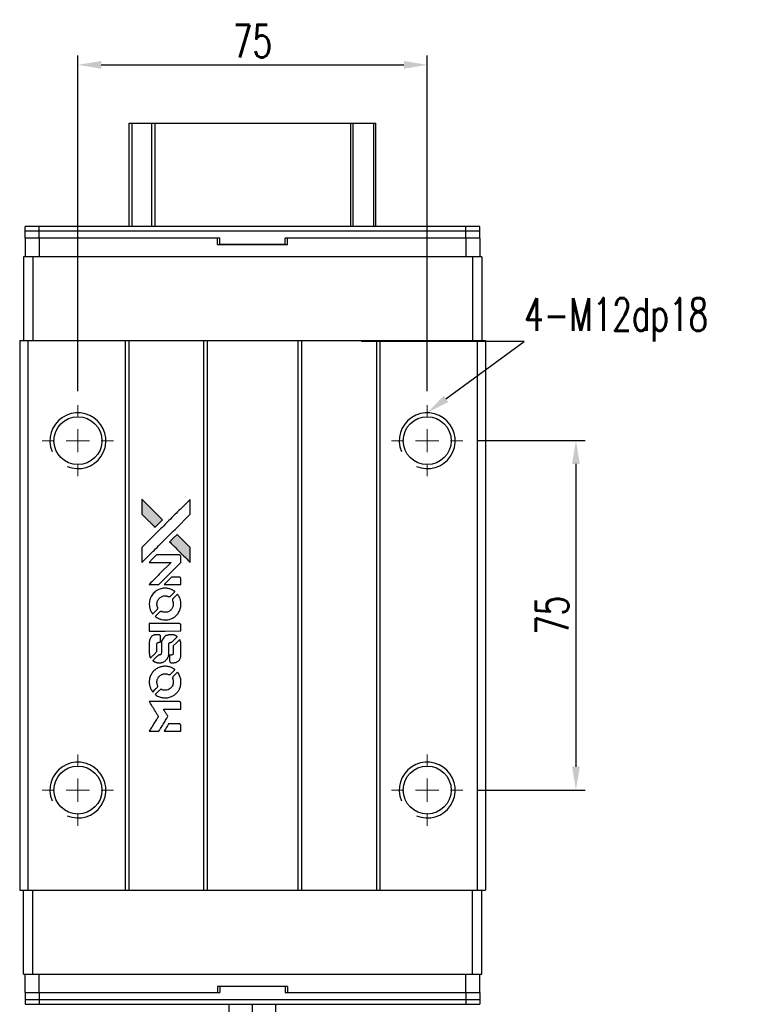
# Model space of a CAD drawing. Header units: millimetres. Extents: x 55 to 572, y -89 to 379.
# Tile 2 of 3: x 93 to 251, y 167 to 379. Entities that reach past the tile are written whole.
import ezdxf
from ezdxf import colors
from ezdxf.entities.mleader import LeaderData, LeaderLine
from ezdxf.math import Vec2, Vec3

# ---------------------------------------------------------------- set-up
doc = ezdxf.new("R2010")
doc.units = ezdxf.units.MM
doc.header["$LTSCALE"] = 0.15
doc.layers.get('0').update_dxf_attribs({"linetype": 'CONTINUOUS'})
doc.layers.get('Defpoints').update_dxf_attribs({"linetype": 'CONTINUOUS'})
doc.layers.add('DIM', color=4, linetype='CONTINUOUS')
doc.styles.add('CHN', font='SIMPLEX.shx', dxfattribs={"width": 0.7, "bigfont": 'CHINESET.shx'})
doc.styles.add('DIM-7', font='SIMPLEX.shx', dxfattribs={"width": 0.7, "bigfont": 'chineset.shx'})
doc.dimstyles.new('CNS', dxfattribs={"dimscale": 2, "dimtxt": 3.5, "dimasz": 2.5, "dimexe": 1, "dimexo": 1.5, "dimgap": 0.09, "dimtad": 0, "dimdsep": 46, "dimtxsty": 'DIM-7', "dimcen": 0.09, "dimclrd": 4, "dimclre": 4, "dimclrt": 4, "dimadec": 0, "dimazin": 0, "dimtfac": 1, "dimtix": 1, "dimtmove": 2, "dimatfit": 3, "dimfxl": 1, "dimtvp": 0.971429, "dimtolj": 1, "dimarcsym": 0})

# ---------------------------------------------------------------- blocks, each defined once
blk = doc.blocks.new('SW_CENTERMARKSYMBOL_3')
at = {"color": 0, "linetype": 'Continuous', "lineweight": 18}
for p, q in [((0, 5), (0, 7.65)), ((0, 0), (0, 2.5)), ((-5, 0), (-7.65, 0)), ((0, 0), (-2.5, 0)), ((0, 0), (0, -2.5)), ((0, 0), (2.5, 0)), ((5, 0), (7.65, 0)), ((0, -5), (0, -7.65))]:
    blk.add_line(p, q, dxfattribs=at)
blk = doc.blocks.new('SW_CENTERMARKSYMBOL_4')
at = {"color": 0, "linetype": 'Continuous', "lineweight": 18}
for p, q in [((0, 5), (0, 7.65)), ((0, 0), (0, 2.5)), ((-5, 0), (-7.65, 0)), ((0, 0), (-2.5, 0)), ((0, 0), (0, -2.5)), ((0, 0), (2.5, 0)), ((5, 0), (7.65, 0)), ((0, -5), (0, -7.65))]:
    blk.add_line(p, q, dxfattribs=at)
blk = doc.blocks.new('SW_CENTERMARKSYMBOL_5')
at = {"color": 0, "linetype": 'Continuous', "lineweight": 18}
for p, q in [((0, 5), (0, 7.65)), ((0, 0), (0, 2.5)), ((-5, 0), (-7.65, 0)), ((0, 0), (-2.5, 0)), ((0, 0), (0, -2.5)), ((0, 0), (2.5, 0)), ((5, 0), (7.65, 0)), ((0, -5), (0, -7.65))]:
    blk.add_line(p, q, dxfattribs=at)
blk = doc.blocks.new('SW_CENTERMARKSYMBOL_6')
at = {"color": 0, "linetype": 'Continuous', "lineweight": 18}
for p, q in [((0, 5), (0, 7.65)), ((0, 0), (0, 2.5)), ((-5, 0), (-7.65, 0)), ((0, 0), (-2.5, 0)), ((0, 0), (0, -2.5)), ((0, 0), (2.5, 0)), ((5, 0), (7.65, 0)), ((0, -5), (0, -7.65))]:
    blk.add_line(p, q, dxfattribs=at)
blk = doc.blocks.new('*D186')
at = {"layer": 'Defpoints', "color": 0}
for p in [(180.62, 369.15), (105.62, 296.12), (180.62, 296.12)]:
    blk.add_point(p, dxfattribs=at)
at = {"layer": 'DIM', "color": 7, "lineweight": -2}
for p, q in [((105.62, 299.12), (105.62, 371.15)), ((180.62, 299.12), (180.62, 371.15)), ((110.62, 369.15), (175.62, 369.15))]:
    blk.add_line(p, q, dxfattribs=at)
at = {"layer": 'DIM', "color": 7}
for points in [[(110.62, 369.98), (110.62, 368.32), (105.62, 369.15)], [(175.62, 369.98), (175.62, 368.32), (180.62, 369.15)]]:
    blk.add_solid(points, dxfattribs=at)
at = {"layer": 'DIM', "color": 7, "insert": (143.12, 374.25), "char_height": 7, "attachment_point": 5, "style": 'DIM-7'}
blk.add_mtext('\\A1;75', dxfattribs=at)
blk = doc.blocks.new('*D187')
at = {"layer": 'Defpoints', "color": 0}
for p in [(188.27, 288.47), (188.27, 213.47), (212.56, 213.47)]:
    blk.add_point(p, dxfattribs=at)
at = {"layer": 'DIM', "color": 7, "lineweight": -2}
for p, q in [((191.27, 288.47), (214.56, 288.47)), ((212.56, 283.47), (212.56, 218.47)), ((191.27, 213.47), (214.56, 213.47))]:
    blk.add_line(p, q, dxfattribs=at)
at = {"layer": 'DIM', "color": 7}
for points in [[(211.73, 283.47), (213.39, 283.47), (212.56, 288.47)], [(211.73, 218.47), (213.39, 218.47), (212.56, 213.47)]]:
    blk.add_solid(points, dxfattribs=at)
at = {"layer": 'DIM', "color": 7, "insert": (207.46, 250.97), "char_height": 7, "attachment_point": 5, "rotation": 90, "style": 'DIM-7'}
blk.add_mtext('\\A1;75', dxfattribs=at)
blk = doc.blocks.new('LOGO2')
at = {"linetype": 'Continuous'}
h = blk.add_hatch(color=22, dxfattribs=at)
h.dxf.hatch_style = 1
h.paths.add_polyline_path([(-537.58, 1821.94), (-537.58, 1820.34), (-537.58, 1818.73), (-536.19, 1817.34, 0.000288), (-535.65, 1816.81, 0.000479), (-535.2, 1816.36, 0.000013), (-534.79, 1815.95, 0.197177), (-534.78, 1815.95, 0.197497), (-534.78, 1815.95, 0.00004), (-534.54, 1816.19, 0.000834), (-534.28, 1816.44, 0.000506), (-533.98, 1816.75), (-533.18, 1817.55), (-535.38, 1819.75)])
h.paths.add_polyline_path([(-530.05, 1814.41), (-530.85, 1813.61, 0.000476), (-531.15, 1813.3, 0.000789), (-531.41, 1813.04, 0.000035), (-531.64, 1812.81, 0.19758), (-531.65, 1812.8, 0.198396), (-531.64, 1812.8, 0.000019), (-531.33, 1812.48, 0.000582), (-530.98, 1812.13, 0.000351), (-530.56, 1811.71, 0.000108), (-528.79, 1809.95, 0.000692), (-527.89, 1809.06, 0.000077), (-527.27, 1808.44, 0.197527), (-527.25, 1808.43, 0.410181), (-527.24, 1808.44, 0.000493), (-527.23, 1808.77, 0.002424), (-527.23, 1809.23, 0.000529), (-527.23, 1810.01), (-527.23, 1811.59), (-528.64, 1813)])
at = {"color": 22}
for points in [[(-536.19, 1817.34, 0.000288), (-535.65, 1816.81, 0.000479), (-535.2, 1816.36, 0.000013), (-534.79, 1815.95, 0.197177), (-534.78, 1815.95, 0.197497), (-534.78, 1815.95, 0.00004), (-534.54, 1816.19, 0.000836), (-534.28, 1816.44, 0.000505), (-533.98, 1816.75), (-533.18, 1817.55), (-535.38, 1819.75), (-537.58, 1821.94), (-537.58, 1820.34), (-537.58, 1818.73)], [(-535.65, 1810.32, -0.000056), (-534.68, 1811.29, -0.000021), (-533.33, 1812.64, -0.000021), (-531.85, 1814.11, -0.000025), (-530.47, 1815.49), (-527.23, 1818.72), (-527.23, 1820.33), (-527.24, 1821.93), (-529.41, 1819.77, 0.000274), (-530.46, 1818.73, 0.000123), (-531.83, 1817.36, 0.000121), (-533.28, 1815.92, 0.000165), (-534.59, 1814.61), (-537.58, 1811.62), (-537.58, 1810.01), (-537.58, 1808.39)], [(-530.56, 1811.71, 0.000108), (-528.79, 1809.95, 0.000692), (-527.89, 1809.06, 0.000077), (-527.27, 1808.44, 0.197527), (-527.25, 1808.43, 0.410182), (-527.24, 1808.44, 0.000493), (-527.23, 1808.77, 0.002424), (-527.23, 1809.23, 0.000529), (-527.23, 1810.01), (-527.23, 1811.59), (-528.64, 1813), (-530.05, 1814.41), (-530.85, 1813.61, 0.000476), (-531.15, 1813.3, 0.000789), (-531.41, 1813.04, 0.000035), (-531.64, 1812.81, 0.19758), (-531.65, 1812.8, 0.198396), (-531.64, 1812.8, 0.000019), (-531.33, 1812.48, 0.000582), (-530.98, 1812.13, 0.000351)], [(-535.02, 1803.63), (-533.99, 1803.63), (-531.61, 1806.02), (-529.22, 1808.41), (-529.23, 1809.07, 0.0008), (-529.23, 1809.5, 0.010795), (-529.24, 1809.66, 0.030495), (-529.25, 1809.74, 0.080372), (-529.27, 1809.8, 0.03816), (-529.3, 1809.86, 0.041799), (-529.35, 1809.91, 0.042486), (-529.4, 1809.95, 0.042078), (-529.45, 1809.98, 0.099276), (-529.53, 1810, 0.003302), (-529.87, 1810, 0.002586), (-530.45, 1810, 0.000204), (-531.99, 1810), (-534.46, 1810), (-535.25, 1809.2), (-536.04, 1808.41), (-533.67, 1808.4), (-531.29, 1808.39), (-533.64, 1806.06, 0.000253), (-534.54, 1805.16, 0.000412), (-535.31, 1804.39, 0.000041), (-535.99, 1803.71, 0.041338), (-536.02, 1803.68), (-536.05, 1803.63)], [(-531.02, 1803.63), (-529.22, 1803.63), (-529.23, 1804.3), (-529.23, 1804.97), (-529.28, 1805.05, 0.03146), (-529.3, 1805.09, 0.026444), (-529.34, 1805.12, 0.026444), (-529.37, 1805.15, 0.031457), (-529.41, 1805.18), (-529.48, 1805.23), (-530.37, 1805.23), (-531.26, 1805.23), (-532.04, 1804.45, 0.000745), (-532.34, 1804.14, 0.001228), (-532.59, 1803.89, 0.000087), (-532.81, 1803.66, 0.195134), (-532.82, 1803.65, 0.412117), (-532.81, 1803.64, 0.000048), (-532.29, 1803.64, 0.00109), (-531.71, 1803.64, 0.000653)], [(-536, 1799.08, 0.023681), (-535.95, 1798.79, 0.022402), (-535.88, 1798.51, 0.021929), (-535.79, 1798.23, 0.020503), (-535.67, 1797.95, 0.013745), (-535.58, 1797.8, 0.009767), (-535.48, 1797.63, 0.009658), (-535.38, 1797.47, 0.027804), (-535.3, 1797.37), (-535.27, 1797.33), (-534.77, 1797.82, 0.002053), (-534.53, 1798.07, 0.006738), (-534.38, 1798.23, 0.007826), (-534.27, 1798.34, 0.063909), (-534.23, 1798.4, 0.061532), (-534.2, 1798.49, 0.068674), (-534.2, 1798.58, 0.052072), (-534.21, 1798.69, 0.019648), (-534.26, 1798.84, -0.018366), (-534.32, 1799.02, -0.0288), (-534.35, 1799.17, -0.029061), (-534.36, 1799.33, -0.019155), (-534.36, 1799.52, -0.053809), (-534.31, 1799.92, -0.058833), (-534.16, 1800.28, -0.058566), (-533.94, 1800.6, -0.052525), (-533.64, 1800.88, -0.044733), (-533.39, 1801.03, -0.040573), (-533.1, 1801.15, -0.041123), (-532.8, 1801.21, -0.04951), (-532.52, 1801.22, -0.017369), (-532.38, 1801.21, -0.024255), (-532.27, 1801.19, -0.023787), (-532.15, 1801.15, -0.015798), (-532.02, 1801.1, 0.010631), (-531.94, 1801.07, 0.033653), (-531.88, 1801.06, 0.037806), (-531.82, 1801.05, 0.016307), (-531.75, 1801.05, 0.068179), (-531.61, 1801.07, 0.095747), (-531.49, 1801.12, 0.033418), (-531.34, 1801.26, 0.002133), (-530.91, 1801.69, 0.001452), (-530.68, 1801.93, 0.012393), (-530.58, 1802.05, 0.020479), (-530.52, 1802.11, 0.344362), (-530.52, 1802.14, 0.074287), (-530.58, 1802.19, 0.005454), (-530.77, 1802.31, 0.008391), (-530.96, 1802.43, 0.017097), (-531.11, 1802.51, 0.027375), (-531.44, 1802.65, 0.02835), (-531.77, 1802.75, 0.027723), (-532.12, 1802.81, 0.023913), (-532.49, 1802.84, 0.027047), (-532.93, 1802.83, 0.031685), (-533.35, 1802.77, 0.032425), (-533.74, 1802.66, 0.031013), (-534.13, 1802.49, 0.037914), (-534.59, 1802.22, 0.040153), (-534.99, 1801.89, 0.039834), (-535.33, 1801.5, 0.036173), (-535.62, 1801.04, 0.040752), (-535.82, 1800.59, 0.035885), (-535.95, 1800.1, 0.035491), (-536.01, 1799.58, 0.037615)], [(-534.61, 1796.69, 0.018008), (-534.47, 1796.6, 0.009842), (-534.28, 1796.49, 0.009807), (-534.09, 1796.39, 0.015716), (-533.92, 1796.31, 0.048467), (-533.31, 1796.12, 0.045841), (-532.67, 1796.05, 0.046006), (-532.02, 1796.09, 0.049638), (-531.41, 1796.25, 0.064819), (-530.62, 1796.67, 0.06695), (-529.97, 1797.27, 0.066691), (-529.51, 1798.03, 0.063505), (-529.24, 1798.89, 0.03135), (-529.22, 1799.12, 0.010439), (-529.22, 1799.44, 0.010391), (-529.22, 1799.77, 0.032408), (-529.25, 1799.98, 0.015696), (-529.3, 1800.24, 0.018095), (-529.36, 1800.48, 0.018551), (-529.45, 1800.71, 0.018352), (-529.55, 1800.93, 0.015568), (-529.62, 1801.08, 0.009832), (-529.72, 1801.25, 0.009795), (-529.83, 1801.41, 0.023727), (-529.91, 1801.52), (-529.94, 1801.56), (-530.44, 1801.07, 0.001528), (-530.72, 1800.8, 0.010022), (-530.85, 1800.66, 0.019586), (-530.93, 1800.56, 0.061865), (-530.97, 1800.5, 0.055054), (-531.01, 1800.39, 0.061607), (-531.02, 1800.29, 0.048725), (-531, 1800.16, 0.020221), (-530.95, 1800, -0.017722), (-530.9, 1799.83, -0.02685), (-530.87, 1799.67, -0.02759), (-530.86, 1799.52, -0.020233), (-530.86, 1799.35, -0.04793), (-530.91, 1799.02, -0.048386), (-531.02, 1798.71, -0.047866), (-531.18, 1798.43, -0.044964), (-531.41, 1798.17, -0.04333), (-531.67, 1797.95, -0.050921), (-531.96, 1797.8, -0.051473), (-532.26, 1797.71, -0.0459), (-532.6, 1797.68, -0.019014), (-532.76, 1797.69, -0.024114), (-532.9, 1797.71, -0.025081), (-533.04, 1797.74, -0.023892), (-533.18, 1797.78, 0.008624), (-533.29, 1797.82, 0.026486), (-533.37, 1797.85, 0.035074), (-533.43, 1797.86, 0.02756), (-533.5, 1797.86, 0.087163), (-533.62, 1797.84, 0.073291), (-533.72, 1797.77, 0.028074), (-533.88, 1797.64, 0.002594), (-534.23, 1797.29), (-534.74, 1796.78)], [(-532.62, 1793.66), (-529.23, 1793.67), (-529.23, 1794.33), (-529.23, 1795), (-529.27, 1795.08, 0.071429), (-529.32, 1795.14, 0.054799), (-529.39, 1795.2, 0.053585), (-529.47, 1795.24, 0.060698), (-529.55, 1795.26, 0.033975), (-529.69, 1795.27), (-531.41, 1795.27, 0.000726), (-533.1, 1795.27, 0.001084), (-534.58, 1795.26), (-536.02, 1795.25), (-536.02, 1794.46), (-536.02, 1793.66)], [(-536, 1788.7, 0.018538), (-535.99, 1788.59, 0.010695), (-535.97, 1788.47, 0.01068), (-535.94, 1788.35, 0.017678), (-535.91, 1788.25, 0.013849), (-535.87, 1788.14, 0.011814), (-535.82, 1788.02, 0.004513), (-535.77, 1787.91, 0.290035), (-535.75, 1787.9, 0.196418), (-535.74, 1787.9, 0.000124), (-535.54, 1788.1, 0.001477), (-535.32, 1788.31, 0.000898), (-535.06, 1788.57), (-534.39, 1789.25), (-534.38, 1790.1, -0.001471), (-534.38, 1790.74, -0.028714), (-534.36, 1790.94, -0.097073), (-534.33, 1791.05, -0.084199), (-534.25, 1791.14, -0.042698), (-534.19, 1791.18, -0.053912), (-534.13, 1791.21, -0.051004), (-534.05, 1791.23, -0.032967), (-533.97, 1791.24, 0.00807), (-533.93, 1791.24, 0.003023), (-533.87, 1791.24, 0.002994), (-533.8, 1791.24, 0.003629), (-533.74, 1791.25), (-533.59, 1791.26), (-533.59, 1791.91, 0.001618), (-533.59, 1792.22, 0.005206), (-533.6, 1792.42, 0.00535), (-533.6, 1792.57, 0.060675), (-533.61, 1792.62, 0.048484), (-533.63, 1792.65, 0.02389), (-533.65, 1792.69, 0.022812), (-533.67, 1792.73, 0.02462), (-533.7, 1792.76, 0.061781), (-533.79, 1792.83, 0.080179), (-533.87, 1792.86, 0.048561), (-534, 1792.88, 0.010021), (-534.23, 1792.88, 0.016602), (-534.53, 1792.87, 0.031409), (-534.77, 1792.84, 0.036474), (-534.98, 1792.79, 0.03439), (-535.18, 1792.7, 0.065928), (-535.51, 1792.47, 0.069066), (-535.75, 1792.18, 0.065697), (-535.92, 1791.81, 0.051559), (-536, 1791.38, 0.020904), (-536.01, 1791.16, 0.000451), (-536.01, 1790.04, 0.000419), (-536.01, 1788.91, 0.022759)], [(-535.13, 1787.21, 0.023289), (-534.96, 1787.11, 0.026845), (-534.8, 1787.02, 0.026047), (-534.63, 1786.96, 0.019751), (-534.43, 1786.9, 0.013249), (-534.31, 1786.88, 0.025169), (-534.22, 1786.87, 0.016532), (-534.11, 1786.86, 0.002937), (-533.89, 1786.86, 0.003317), (-533.7, 1786.86, 0.011808), (-533.58, 1786.87, 0.01777), (-533.49, 1786.87, 0.021476), (-533.4, 1786.89, 0.04325), (-533.04, 1787, 0.045753), (-532.71, 1787.17, 0.04649), (-532.43, 1787.4, 0.047672), (-532.19, 1787.67, 0.025315), (-532.11, 1787.79, 0.015208), (-532.04, 1787.93, 0.01512), (-531.97, 1788.09, 0.022488), (-531.92, 1788.22, 0.027857), (-531.86, 1788.44, 0.034138), (-531.83, 1788.64, 0.014286), (-531.82, 1788.96, 0.00124), (-531.82, 1789.75, -0.00103), (-531.82, 1790.24, -0.002552), (-531.82, 1790.6, -0.001594), (-531.81, 1790.87, -0.047676), (-531.8, 1790.94, -0.085307), (-531.76, 1791.05, -0.097789), (-531.67, 1791.14, -0.085947), (-531.55, 1791.2, -0.051339), (-531.4, 1791.23, 0.014634), (-531.34, 1791.24, 0.015028), (-531.29, 1791.25, 0.014927), (-531.24, 1791.26, 0.059415), (-531.22, 1791.27, 0.070595), (-531.16, 1791.31, 0.00028), (-530.59, 1791.87, 0.000111), (-530.01, 1792.45, 0.200239), (-530, 1792.47, 0.268906), (-530.01, 1792.49, 0.001866), (-530.15, 1792.57, 0.007532), (-530.28, 1792.64, 0.017818), (-530.39, 1792.69, 0.013256), (-530.5, 1792.74, 0.011636), (-530.62, 1792.78, 0.011528), (-530.75, 1792.82, 0.012303), (-530.87, 1792.85, 0.0423), (-531.06, 1792.87, 0.013657), (-531.35, 1792.88, 0.013857), (-531.64, 1792.87, 0.037428), (-531.85, 1792.84, 0.014927), (-531.98, 1792.81, 0.0122), (-532.13, 1792.76, 0.012518), (-532.26, 1792.71, 0.023062), (-532.37, 1792.67, 0.065961), (-532.75, 1792.41, 0.06055), (-533.06, 1792.05, 0.059676), (-533.29, 1791.62, 0.060497), (-533.4, 1791.16, 0.025683), (-533.41, 1791.06, 0.001528), (-533.41, 1790.76, 0.002124), (-533.42, 1790.38, 0.001173), (-533.42, 1789.91, -0.000809), (-533.42, 1789.1, -0.017164), (-533.43, 1788.85, -0.063931), (-533.46, 1788.73, -0.108429), (-533.51, 1788.64, -0.052941), (-533.57, 1788.58, -0.063675), (-533.64, 1788.55, -0.050562), (-533.73, 1788.53, -0.020337), (-533.85, 1788.51, 0.009897), (-533.92, 1788.51, 0.016482), (-533.98, 1788.5, 0.019019), (-534.03, 1788.49, 0.06043), (-534.06, 1788.48, 0.076267), (-534.13, 1788.43, 0.00054), (-534.66, 1787.89, 0.000307), (-535.2, 1787.35, 0.142594), (-535.22, 1787.3, 0.232419), (-535.22, 1787.29, 0.022995), (-535.2, 1787.27, 0.024627), (-535.17, 1787.24, 0.015407)], [(-531.62, 1787.12, 0.065483), (-531.58, 1787.04, 0.053271), (-531.52, 1786.97, 0.052018), (-531.44, 1786.91, 0.0556), (-531.36, 1786.87, 0.036839), (-531.3, 1786.86, 0.026922), (-531.24, 1786.85, 0.016905), (-531.15, 1786.85, 0.004317), (-531.01, 1786.85, 0.016369), (-530.72, 1786.86, 0.029936), (-530.48, 1786.89, 0.03418), (-530.27, 1786.94, 0.031327), (-530.07, 1787.03, 0.046935), (-529.82, 1787.18, 0.054053), (-529.61, 1787.37, 0.053701), (-529.45, 1787.6, 0.045364), (-529.33, 1787.88, 0.032479), (-529.27, 1788.12, 0.03386), (-529.24, 1788.36, 0.013578), (-529.23, 1788.75, 0.001155), (-529.23, 1789.74, 0.000413), (-529.23, 1790.59, 0.005008), (-529.24, 1790.92, 0.013199), (-529.25, 1791.11, 0.033956), (-529.27, 1791.24, 0.013909), (-529.3, 1791.38, 0.010864), (-529.35, 1791.52, 0.010938), (-529.39, 1791.66, 0.028702), (-529.43, 1791.75), (-529.47, 1791.82), (-530.16, 1791.14), (-530.86, 1790.45), (-530.86, 1789.65, -0.001504), (-530.86, 1789.31, -0.00328), (-530.86, 1789.05, -0.001901), (-530.86, 1788.84, -0.061333), (-530.87, 1788.8, -0.063621), (-530.9, 1788.73, -0.048633), (-530.95, 1788.66, -0.046769), (-531.01, 1788.6, -0.047961), (-531.08, 1788.55, -0.02678), (-531.14, 1788.53, -0.050957), (-531.19, 1788.51, -0.029398), (-531.26, 1788.51, -0.00401), (-531.41, 1788.5), (-531.65, 1788.49), (-531.65, 1787.85, 0.001061), (-531.64, 1787.47, 0.009147), (-531.64, 1787.3, 0.020721), (-531.63, 1787.19, 0.051619)], [(-536, 1782.35, 0.024131), (-535.95, 1782.06, 0.022344), (-535.88, 1781.76, 0.021883), (-535.78, 1781.47, 0.020884), (-535.65, 1781.19, 0.010669), (-535.57, 1781.02, 0.010389), (-535.47, 1780.86, 0.010913), (-535.38, 1780.72, 0.022227), (-535.3, 1780.61), (-535.27, 1780.57), (-534.77, 1781.09, 0.002452), (-534.57, 1781.29, 0.003628), (-534.4, 1781.47, 0.001662), (-534.26, 1781.62, 0.070159), (-534.23, 1781.66, 0.047671), (-534.22, 1781.69, 0.018624), (-534.21, 1781.73, 0.017921), (-534.2, 1781.78, 0.018804), (-534.2, 1781.83, 0.018255), (-534.2, 1781.89, 0.041312), (-534.2, 1781.94, 0.037164), (-534.22, 1781.99, 0.012342), (-534.24, 1782.06, -0.015101), (-534.31, 1782.23, -0.035998), (-534.34, 1782.36, -0.033244), (-534.36, 1782.5, -0.011249), (-534.36, 1782.71, -0.004059), (-534.36, 1782.88, -0.019693), (-534.35, 1782.98, -0.027943), (-534.34, 1783.05, -0.014411), (-534.32, 1783.15, -0.033089), (-534.24, 1783.38, -0.033887), (-534.13, 1783.6, -0.034021), (-534, 1783.8, -0.033942), (-533.83, 1783.97, -0.02816), (-533.65, 1784.13, -0.035032), (-533.46, 1784.26, -0.035269), (-533.26, 1784.36, -0.029196), (-533.03, 1784.43, -0.037862), (-532.76, 1784.48, -0.043657), (-532.51, 1784.48, -0.043064), (-532.25, 1784.44, -0.035184), (-531.99, 1784.36, 0.033699), (-531.87, 1784.32, 0.052815), (-531.76, 1784.3, 0.059167), (-531.65, 1784.31, 0.058972), (-531.56, 1784.34, 0.059208), (-531.48, 1784.39, 0.021125), (-531.38, 1784.47, 0.008691), (-531.22, 1784.63, 0.000851), (-530.85, 1785.01, 0.001873), (-530.66, 1785.21, 0.013884), (-530.57, 1785.3, 0.022355), (-530.52, 1785.36, 0.341453), (-530.52, 1785.39, 0.073011), (-530.58, 1785.44, 0.004587), (-530.76, 1785.55, 0.00748), (-530.94, 1785.67, 0.016837), (-531.09, 1785.75, 0.028606), (-531.44, 1785.9, 0.031352), (-531.8, 1786.01, 0.031004), (-532.17, 1786.08, 0.0268), (-532.57, 1786.1, 0.026698), (-532.99, 1786.08, 0.03002), (-533.39, 1786.01, 0.030357), (-533.78, 1785.89, 0.028554), (-534.16, 1785.73, 0.062944), (-534.85, 1785.27, 0.062206), (-535.42, 1784.64, 0.062448), (-535.81, 1783.9, 0.064355), (-536, 1783.09, 0.017377), (-536.01, 1782.92, 0.008369), (-536.01, 1782.72, 0.008367), (-536.01, 1782.51, 0.01757)], [(-534.62, 1779.95, 0.064158), (-533.83, 1779.53, 0.06356), (-532.96, 1779.33, 0.064004), (-532.07, 1779.34, 0.066747), (-531.23, 1779.59, 0.04321), (-530.7, 1779.87, 0.044737), (-530.24, 1780.25, 0.044901), (-529.85, 1780.69, 0.044184), (-529.55, 1781.2, 0.026293), (-529.39, 1781.59, 0.033344), (-529.28, 1781.97, 0.033227), (-529.22, 1782.35, 0.025815), (-529.21, 1782.77, 0.023119), (-529.24, 1783.18, 0.031044), (-529.31, 1783.54, 0.031337), (-529.42, 1783.89, 0.024258), (-529.58, 1784.26, 0.015622), (-529.65, 1784.38, 0.008495), (-529.74, 1784.54, 0.008415), (-529.83, 1784.68, 0.020814), (-529.91, 1784.78), (-529.95, 1784.83), (-530.44, 1784.34, 0.002843), (-530.81, 1783.98, 0.033917), (-530.94, 1783.83, 0.087906), (-530.99, 1783.71, 0.073302), (-531.01, 1783.58, 0.022047), (-531.01, 1783.51, 0.026465), (-531, 1783.45, 0.022233), (-530.99, 1783.39, 0.009985), (-530.96, 1783.3, -0.039011), (-530.88, 1782.99, -0.044398), (-530.86, 1782.68, -0.045096), (-530.89, 1782.37, -0.04265), (-530.97, 1782.07, -0.071154), (-531.2, 1781.65, -0.068827), (-531.55, 1781.3, -0.068713), (-531.98, 1781.06, -0.070507), (-532.45, 1780.95, -0.028605), (-532.65, 1780.94, -0.031418), (-532.85, 1780.96, -0.031044), (-533.04, 1781, -0.02668), (-533.24, 1781.06, 0.038913), (-533.35, 1781.1, 0.043732), (-533.47, 1781.11, 0.047754), (-533.58, 1781.11, 0.075756), (-533.66, 1781.08, 0.07294), (-533.71, 1781.05, 0.003456), (-533.84, 1780.93, 0.005023), (-534.02, 1780.76, 0.002422), (-534.23, 1780.55, 0.000819), (-534.42, 1780.36, 0.001349), (-534.59, 1780.2, 0.0001), (-534.73, 1780.05, 0.205335), (-534.73, 1780.04, 0.219821), (-534.73, 1780.04, 0.002494), (-534.7, 1780.01, 0.007089), (-534.66, 1779.99, 0.004494)], [(-535, 1772.13), (-533.98, 1772.13), (-533.81, 1772.41, -0.000297), (-533.7, 1772.58, -0.000037), (-533.47, 1772.96, -0.000043), (-533.2, 1773.4, -0.000036), (-532.91, 1773.88, 0.000044), (-532.62, 1774.34, 0.000063), (-532.37, 1774.76, 0.000035), (-532.15, 1775.11, 0.0009), (-532.1, 1775.2), (-532.01, 1775.34), (-532.12, 1775.52, 0.001175), (-532.19, 1775.62, 0.000208), (-532.31, 1775.82, 0.000225), (-532.45, 1776.04, 0.000203), (-532.6, 1776.28, -0.000711), (-532.74, 1776.5, -0.001119), (-532.86, 1776.7, -0.000263), (-532.96, 1776.86, -0.04589), (-532.97, 1776.88, -0.519312), (-532.96, 1776.9, -0.001914), (-532.68, 1776.91, -0.003124), (-532.23, 1776.91, -0.000285), (-531.1, 1776.91), (-529.22, 1776.91), (-529.22, 1777.56, 0.001727), (-529.23, 1778.03, 0.025279), (-529.23, 1778.2, 0.073886), (-529.26, 1778.3, 0.07426), (-529.31, 1778.38, 0.03264), (-529.33, 1778.4, 0.01784), (-529.36, 1778.43, 0.017712), (-529.39, 1778.45, 0.026854), (-529.42, 1778.47), (-529.49, 1778.5), (-532.76, 1778.5), (-536.04, 1778.51), (-536.01, 1778.47, -0.004595), (-536, 1778.45, -0.00016), (-535.93, 1778.35, -0.000298), (-535.86, 1778.23, -0.000208), (-535.78, 1778.1, 0.000986), (-535.54, 1777.71, 0.00025), (-535.14, 1777.07, 0.000268), (-534.72, 1776.4, 0.000436), (-534.36, 1775.83, -0.002932), (-534.24, 1775.64, -0.004718), (-534.14, 1775.48, -0.001113), (-534.06, 1775.33, -0.227179), (-534.06, 1775.32, -0.045982), (-534.07, 1775.3, -0.000145), (-534.18, 1775.11, -0.000825), (-534.32, 1774.89, -0.000517), (-534.47, 1774.64, 0.000056), (-535.01, 1773.78, 0.000289), (-535.31, 1773.3, 0.000481), (-535.53, 1772.94, 0.000418), (-535.76, 1772.57), (-536.03, 1772.13)], [(-531.03, 1772.13), (-529.22, 1772.13), (-529.22, 1772.78, 0.000842), (-529.22, 1773.2, 0.010591), (-529.23, 1773.36, 0.028995), (-529.24, 1773.45, 0.069543), (-529.26, 1773.51, 0.051063), (-529.29, 1773.57, 0.039932), (-529.34, 1773.63, 0.039414), (-529.4, 1773.67, 0.045845), (-529.46, 1773.71, 0.094811), (-529.52, 1773.72, 0.007124), (-529.7, 1773.73, 0.004713), (-530, 1773.73, 0.000534), (-530.69, 1773.73), (-531.86, 1773.73), (-531.96, 1773.57, 0.000828), (-532.26, 1773.09, 0.000879), (-532.55, 1772.61, 0.000048), (-532.83, 1772.15, 0.137596), (-532.83, 1772.13, 0.413028), (-532.83, 1772.13, 0.000016), (-532.3, 1772.13, 0.000623), (-531.72, 1772.13, 0.000374)]]:
    blk.add_lwpolyline(points, format="xyb", close=True, dxfattribs=at)

msp = doc.modelspace()

# ---------------------------------------------------------------- linework, layer by layer
for p, q in [((116.62, 334.467), (116.62, 356.633)), ((116.62, 356.633), (117.263, 356.633)), ((117.263, 356.633), (121.487, 356.633)), ((117.263, 334.467), (117.263, 356.633)), ((121.487, 356.633), (122.235, 356.633)), ((121.487, 334.467), (121.487, 356.633)), ((122.235, 356.633), (164.242, 356.633)), ((122.235, 334.467), (122.235, 356.633)), ((164.242, 356.633), (164.741, 356.633)), ((164.242, 334.467), (164.242, 356.633)), ((164.741, 356.633), (169.172, 356.633)), ((164.741, 334.467), (164.741, 356.633)), ((169.172, 356.633), (169.62, 356.633)), ((169.172, 334.467), (169.172, 356.633)), ((169.62, 334.467), (169.62, 356.633)), ((94.321, 333.467), (94.321, 334.467)), ((97.321, 334.467), (94.321, 334.467)), ((97.321, 333.467), (97.321, 334.467)), ((188.921, 334.467), (97.321, 334.467)), ((188.921, 333.467), (188.921, 334.467)), ((191.921, 334.467), (188.921, 334.467)), ((191.921, 333.467), (191.921, 334.467)), ((97.321, 333.467), (94.321, 333.467)), ((94.321, 331.967), (94.321, 333.467)), ((97.321, 333.467), (94.321, 333.467)), ((94.321, 331.967), (94.321, 327.967)), ((97.321, 331.967), (94.321, 331.967)), ((97.321, 331.967), (94.321, 331.967)), ((188.921, 333.467), (97.321, 333.467)), ((97.321, 331.967), (97.321, 333.467)), ((188.921, 333.467), (97.321, 333.467)), ((97.321, 331.967), (97.321, 327.967)), ((135.621, 331.967), (97.321, 331.967)), ((136.121, 331.967), (97.321, 331.967)), ((135.621, 330.617), (135.621, 331.967)), ((136.121, 330.567), (136.121, 331.967)), ((136.121, 330.617), (136.121, 331.967)), ((188.921, 331.967), (150.121, 331.967)), ((150.121, 330.567), (150.121, 331.967)), ((150.121, 330.617), (150.121, 331.967)), ((188.921, 331.967), (150.621, 331.967)), ((150.621, 330.617), (150.621, 331.967)), ((191.921, 333.467), (188.921, 333.467)), ((188.921, 331.967), (188.921, 333.467)), ((191.921, 333.467), (188.921, 333.467)), ((188.921, 331.967), (188.921, 327.967)), ((191.921, 331.967), (188.921, 331.967)), ((191.921, 331.967), (188.921, 331.967)), ((191.921, 331.967), (191.921, 333.467)), ((191.921, 331.967), (191.921, 327.967)), ((135.621, 330.617), (150.621, 330.617)), ((150.121, 330.567), (136.121, 330.567)), ((93.921, 327.967), (93.921, 309.967)), ((95.921, 327.967), (93.921, 327.967)), ((95.921, 327.967), (95.921, 309.967)), ((190.322, 327.967), (95.921, 327.967)), ((190.322, 327.967), (190.322, 309.967)), ((192.321, 327.967), (190.322, 327.967)), ((192.321, 327.967), (192.321, 309.967)), ((93.12, 309.967), (93.12, 191.967)), ((93.12, 309.967), (94.87, 309.967)), ((94.87, 309.967), (94.87, 191.967)), ((94.87, 309.967), (115.772, 309.967)), ((115.772, 309.967), (115.772, 191.967)), ((115.772, 309.967), (116.522, 309.967)), ((116.522, 309.967), (116.522, 191.967)), ((116.522, 309.967), (132.622, 309.967)), ((132.622, 309.967), (132.622, 191.967)), ((132.622, 309.967), (133.372, 309.967)), ((133.372, 309.967), (133.372, 191.967)), ((133.372, 309.967), (152.871, 309.967)), ((152.871, 309.967), (152.871, 191.967)), ((152.871, 309.967), (153.621, 309.967)), ((153.621, 309.967), (153.621, 191.967)), ((153.621, 309.967), (169.718, 309.967)), ((169.718, 309.967), (169.718, 191.967)), ((169.718, 309.967), (170.468, 309.967)), ((170.468, 309.967), (170.468, 191.967)), ((170.468, 309.967), (191.37, 309.967)), ((191.37, 309.967), (191.37, 191.967)), ((191.37, 309.967), (193.12, 309.967)), ((193.12, 309.967), (193.12, 191.967)), ((93.12, 191.967), (94.87, 191.967)), ((93.921, 173.967), (93.921, 191.967)), ((94.87, 191.967), (115.772, 191.967)), ((95.921, 173.967), (95.921, 191.967)), ((115.772, 191.967), (116.522, 191.967)), ((116.522, 191.967), (132.622, 191.967)), ((132.622, 191.967), (133.372, 191.967)), ((133.372, 191.967), (152.871, 191.967)), ((152.871, 191.967), (153.621, 191.967)), ((153.621, 191.967), (169.718, 191.967)), ((169.718, 191.967), (170.468, 191.967)), ((170.468, 191.967), (191.37, 191.967)), ((190.322, 173.967), (190.322, 191.967)), ((191.37, 191.967), (193.12, 191.967)), ((192.321, 173.967), (192.321, 191.967)), ((93.921, 173.967), (95.921, 173.967)), ((94.321, 169.967), (94.321, 173.967)), ((95.921, 173.967), (190.322, 173.967)), ((97.321, 169.967), (97.321, 173.967)), ((188.921, 169.967), (188.921, 173.967)), ((190.322, 173.967), (192.321, 173.967)), ((191.921, 169.967), (191.921, 173.967)), ((150.621, 171.317), (135.621, 171.317)), ((135.621, 171.317), (135.621, 169.967)), ((136.121, 171.367), (136.121, 169.967)), ((136.121, 171.367), (150.121, 171.367)), ((136.121, 171.317), (136.121, 169.967)), ((150.121, 171.367), (150.121, 169.967)), ((150.121, 171.317), (150.121, 169.967)), ((150.621, 171.317), (150.621, 169.967)), ((94.321, 169.967), (97.321, 169.967)), ((94.321, 169.967), (94.321, 168.467)), ((94.321, 169.967), (97.321, 169.967)), ((97.321, 169.967), (135.621, 169.967)), ((97.321, 169.967), (97.321, 168.467)), ((97.321, 169.967), (136.121, 169.967)), ((150.121, 169.967), (188.921, 169.967)), ((150.621, 169.967), (188.921, 169.967)), ((188.921, 169.967), (191.921, 169.967)), ((188.921, 169.967), (188.921, 168.467)), ((188.921, 169.967), (191.921, 169.967)), ((191.921, 169.967), (191.921, 168.467)), ((94.321, 168.467), (94.321, 167.467)), ((94.321, 168.467), (97.321, 168.467)), ((94.321, 168.467), (97.321, 168.467)), ((94.321, 167.467), (97.321, 167.467)), ((97.321, 168.467), (97.321, 167.467)), ((97.321, 168.467), (188.921, 168.467)), ((97.321, 168.467), (188.921, 168.467)), ((97.321, 167.467), (188.921, 167.467)), ((138.121, 164.467), (138.121, 167.467)), ((143.121, 164.467), (143.121, 167.467)), ((148.121, 164.467), (148.121, 167.467)), ((188.921, 168.467), (188.921, 167.467)), ((188.921, 168.467), (191.921, 168.467)), ((188.921, 168.467), (191.921, 168.467)), ((188.921, 167.467), (191.921, 167.467)), ((191.921, 168.467), (191.921, 167.467))]:
    msp.add_line(p, q)
for centre in [(105.621, 288.467), (180.621, 288.467), (105.621, 213.467), (180.621, 213.467)]:
    msp.add_circle(centre, 5.15)
for centre in [(105.621, 288.467), (180.621, 288.467), (105.621, 213.467), (180.621, 213.467)]:
    msp.add_arc(centre, 6, 247.5, 202.5)

# ---------------------------------------------------------------- block references
for name, p in [('SW_CENTERMARKSYMBOL_3', (105.621, 288.467)), ('SW_CENTERMARKSYMBOL_5', (180.621, 288.467)), ('SW_CENTERMARKSYMBOL_4', (105.621, 213.467)), ('SW_CENTERMARKSYMBOL_6', (180.621, 213.467))]:
    msp.add_blockref(name, p)
at = {"layer": 'DIM'}
msp.add_blockref('LOGO2', (656.959, -1546.061), dxfattribs=at)

# ---------------------------------------------------------------- dimensions: what is measured, and where the dimension line sits
at = {"layer": 'DIM', "color": 0}
dim = msp.add_linear_dim(base=(180.621, 369.149), p1=(105.621, 296.117), p2=(180.621, 296.117), dimstyle='CNS', override={"dimgap": 0.8, "dimtad": 1, "dimclrd": 7, "dimclre": 7, "dimclrt": 7, "dimadec": 2, "dimazin": 2, "dimtmove": 1}, dxfattribs=at)
dim.commit()
dim.dimension.update_dxf_attribs({"geometry": '*D186', "text_midpoint": (143.121, 374.249)})
dim = msp.add_linear_dim(base=(212.561, 213.467), p1=(188.271, 288.467), p2=(188.271, 213.467), angle=90, dimstyle='CNS', override={"dimgap": 0.8, "dimtad": 1, "dimclrd": 7, "dimclre": 7, "dimclrt": 7, "dimadec": 2, "dimazin": 2, "dimtmove": 1}, dxfattribs=at)
dim.commit()
dim.dimension.update_dxf_attribs({"geometry": '*D187', "text_midpoint": (207.461, 250.967)})

# ---------------------------------------------------------------- leaders
ml = msp.add_multileader_mtext('Standard', dxfattribs=at)
ml.set_content('4-M12dp18', style='CHN')
ml.set_leader_properties()
ml.build(insert=Vec2(0, 0))
ml.multileader.update_dxf_attribs({"text_left_attachment_type": 6, "text_right_attachment_type": 6, "dogleg_length": 0, "arrow_head_size": 5, "scale": 2})
ctx = ml.context
ctx.base_point, ctx.scale, ctx.char_height, ctx.arrow_head_size, ctx.landing_gap_size, ctx.plane_origin = Vec3(201.45, 309.746), 2, 7, 5, 0, Vec3(95.147, 304.467)
ctx.left_attachment, ctx.right_attachment = 6, 6
notes = []
notes.append((ctx, [(0, (1, 1, 0), (201.45, 309.746), (1, 0), 0, [(0, [(180.621, 294.467)], 0, [])])]))
ctx.mtext.insert, ctx.mtext.flow_direction = Vec3(201.45, 319.079), 5
for ctx, leaders in notes:
    for number, flags, end, landing, length, lines in leaders:
        leader = LeaderData()
        leader.index, (leader.has_last_leader_line, leader.has_dogleg_vector, leader.attachment_direction) = number, flags
        leader.last_leader_point, leader.dogleg_vector, leader.dogleg_length = Vec3(end), Vec3(landing), length
        for number, points, colour, breaks in lines:
            line = LeaderLine()
            line.index, line.vertices, line.color, line.breaks = number, Vec3.list(points), colors.encode_raw_color(colour), breaks
            leader.lines.append(line)
        ctx.leaders.append(leader)

doc.saveas('drawing.dxf')
